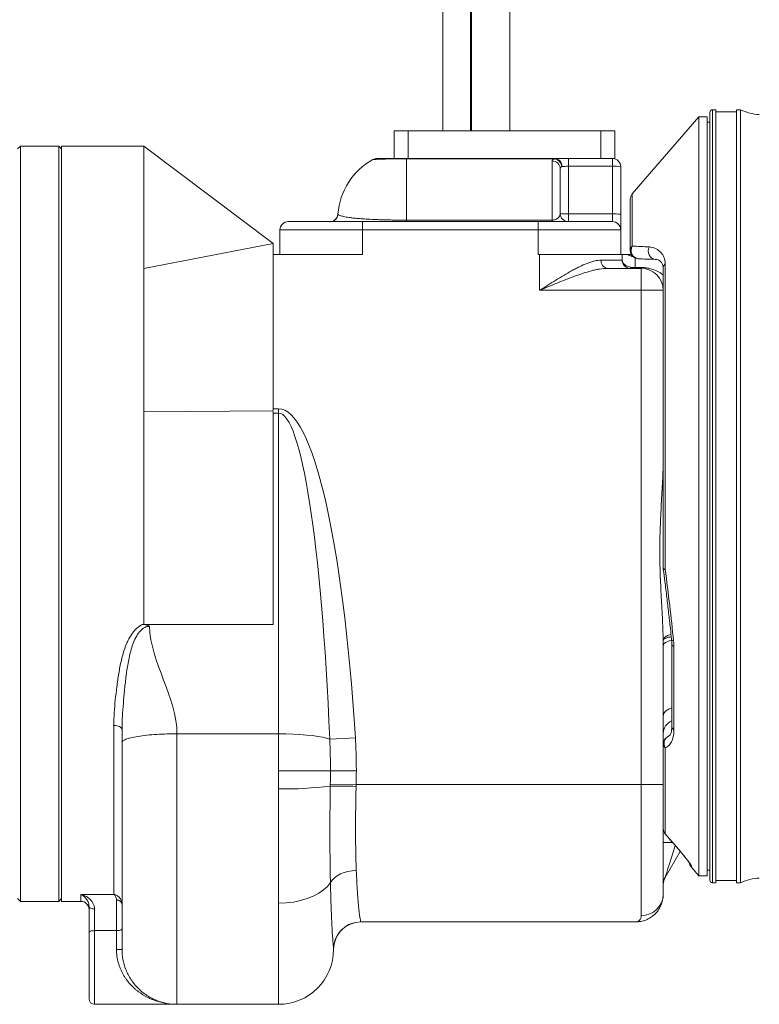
# Model space of a CAD drawing. Header units: millimetres. Extents: x 750 to 2241, y 770 to 3170.
# Tile 10 of 15: x 1723 to 1993, y 1899 to 2259. Entities that reach past the tile are written whole.
import ezdxf

# ---------------------------------------------------------------- set-up
doc = ezdxf.new("R2010")
doc.units = ezdxf.units.MM

msp = doc.modelspace()

# ---------------------------------------------------------------- linework, layer by layer
at = {"color": 7, "linetype": 'Continuous', "lineweight": 15}
for p, q in [((1887.7, 2589.73), (1887.7, 2218)), ((1901.78, 2218), (1901.78, 2589.73)), ((1877.25, 2524.88), (1877.25, 2218)), ((1887.31, 2524.88), (1887.31, 2218)), ((1970.78, 2223.19), (1946.43, 2195.03)), ((1973.79, 2223.19), (1970.78, 2223.19)), ((1970.78, 2223.19), (1970.78, 1945.96)), ((1973.79, 2223.19), (1973.79, 1945.96)), ((1974.74, 2224.74), (1974.74, 1944.41)), ((1976.95, 2225.75), (1975.74, 2225.75)), ((1975.74, 2225.75), (1975.74, 1943.4)), ((1976.95, 2225.75), (1976.95, 1943.4)), ((1984.47, 2224.95), (1976.95, 2224.95)), ((1985.97, 2225.75), (1984.47, 2225.75)), ((1984.47, 2225.75), (1984.47, 1943.4)), ((1985.97, 2225.75), (1985.97, 1943.4)), ((1974.74, 2221.18), (1973.79, 2221.18)), ((1859.53, 2207.94), (1859.53, 2218)), ((1859.53, 2218), (1864.56, 2218)), ((1864.56, 2218), (1864.56, 2207.94)), ((1934.98, 2218), (1864.56, 2218)), ((1934.98, 2207.94), (1934.98, 2218)), ((1934.98, 2218), (1940.01, 2218)), ((1940.01, 2218), (1940.01, 2207.94)), ((1723.04, 2212.46), (1722.03, 2211.45)), ((1737.08, 2212.46), (1723.04, 2212.46)), ((1723.04, 2212.46), (1723.04, 1936.63)), ((1738.08, 2211.45), (1737.08, 2212.46)), ((1737.08, 1936.63), (1737.08, 2212.46)), ((1768.17, 2212.46), (1738.08, 2212.46)), ((1738.08, 2212.46), (1738.08, 1936.63)), ((1815.31, 2176.85), (1768.17, 2212.46)), ((1863.96, 2207.94), (1863.96, 2207.88)), ((1863.96, 2207.94), (1918.22, 2207.94)), ((1863.96, 2207.88), (1863.96, 2185.44)), ((1918.22, 2207.88), (1863.96, 2207.88)), ((1917.12, 2185.44), (1917.12, 2207.07)), ((1918.22, 2207.94), (1918.22, 2207.88)), ((1918.22, 2207.94), (1920.92, 2207.94)), ((1934.98, 2207.94), (1920.92, 2207.94)), ((1923.13, 2207.94), (1923.13, 2205.09)), ((1923.13, 2205.09), (1923.13, 2187.73)), ((1939.18, 2205.09), (1923.13, 2205.09)), ((1935.4, 2207.94), (1934.98, 2207.94)), ((1935.4, 2207.94), (1939.18, 2207.94)), ((1939.18, 2207.94), (1939.18, 2205.09)), ((1940.01, 2207.94), (1939.18, 2207.94)), ((1939.18, 2187.73), (1939.18, 2205.09)), ((1942.19, 2204.94), (1942.19, 2187.57)), ((1920.13, 2204.14), (1920.13, 2187.88)), ((1946.43, 2195.03), (1946.43, 2175.95)), ((1945.7, 2174.32), (1945.7, 2193.06)), ((1923.13, 2187.73), (1923.13, 2184.88)), ((1923.13, 2187.73), (1939.18, 2187.73)), ((1939.18, 2187.73), (1939.18, 2184.88)), ((1942.19, 2181.87), (1942.19, 2187.57)), ((1820.83, 2184.88), (1847.91, 2184.88)), ((1847.91, 2181.87), (1847.91, 2184.88)), ((1847.91, 2184.88), (1912.1, 2184.88)), ((1863.96, 2185.44), (1863.96, 2184.88)), ((1863.96, 2185.44), (1917.12, 2185.44)), ((1912.1, 2181.87), (1912.1, 2184.88)), ((1912.1, 2184.88), (1939.18, 2184.88)), ((1917.12, 2184.88), (1917.12, 2185.44)), ((1817.82, 2172.84), (1817.82, 2181.87)), ((1847.91, 2181.87), (1817.82, 2181.87)), ((1847.91, 2181.87), (1847.91, 2172.84)), ((1912.1, 2181.87), (1847.91, 2181.87)), ((1912.1, 2172.84), (1912.1, 2181.87)), ((1942.19, 2181.87), (1912.1, 2181.87)), ((1942.19, 2181.87), (1942.19, 2172.84)), ((1768.17, 2167.82), (1815.31, 2176.85)), ((1815.31, 2172.84), (1815.31, 2176.85)), ((1815.31, 2172.84), (1815.31, 2116.53)), ((1815.31, 2172.84), (1847.91, 2172.84)), ((1912.1, 2172.84), (1912.6, 2172.84)), ((1912.6, 2159.8), (1912.6, 2172.84)), ((1912.6, 2172.84), (1942.69, 2172.84)), ((1942.69, 2170.83), (1942.69, 2172.84)), ((1935.03, 2170.83), (1942.69, 2170.83)), ((1947.53, 2171.55), (1947.53, 2168.15)), ((1958.47, 2169.43), (1958.47, 2057.85)), ((1937.27, 2167.82), (1949.71, 2167.82)), ((1949.71, 2159.8), (1949.71, 2167.82)), ((1957.74, 2159.8), (1957.74, 2168.09)), ((1949.71, 2159.8), (1912.6, 2159.8)), ((1949.71, 1979.26), (1949.71, 2159.8)), ((1957.74, 2159.8), (1949.71, 2159.8)), ((1957.74, 2159.8), (1957.74, 2133.21)), ((1957.74, 2058.27), (1957.74, 2133.21)), ((1768.17, 2115.4), (1815.18, 2115.73)), ((1815.31, 2116.53), (1817.32, 2116.53)), ((1815.31, 2037.74), (1815.31, 2114.94)), ((1817.32, 2114.94), (1815.31, 2114.94)), ((1817.32, 2116.53), (1817.32, 2114.94)), ((1817.32, 1997.82), (1817.32, 2114.94)), ((1767.54, 2037.74), (1768.17, 2037.74)), ((1768.17, 2037.74), (1770.18, 2037.74)), ((1815.31, 2037.74), (1770.18, 2037.74)), ((1957.74, 2029.92), (1957.74, 1979.26)), ((1960.86, 2030.54), (1960.86, 2000.49)), ((1961.6, 2029.69), (1961.6, 1999.17)), ((1757.14, 1939.18), (1757.14, 2000.91)), ((1780.21, 1997.82), (1817.32, 1997.82)), ((1817.32, 1984.28), (1817.32, 1997.82)), ((1845.33, 1996.38), (1835.99, 1995.8)), ((1958.47, 1992.7), (1958.47, 1961.27)), ((1836.23, 1984.28), (1817.32, 1984.28)), ((1845.69, 1984.28), (1836.23, 1984.28)), ((1845.63, 1979.26), (1836.19, 1979.48)), ((1845.63, 1979.26), (1949.71, 1979.26)), ((1949.71, 1979.26), (1949.71, 1931.5)), ((1949.71, 1979.26), (1957.74, 1979.26)), ((1957.74, 1979.26), (1957.74, 1939.14)), ((1958.46, 1961.26), (1958.47, 1961.27)), ((1958.47, 1961.27), (1964.11, 1954.68)), ((1961.13, 1958.13), (1957.74, 1958.13)), ((1963.93, 1954.89), (1958.41, 1945.32)), ((1964.11, 1954.68), (1964.11, 1954.69)), ((1967.91, 1949.28), (1970.78, 1945.96)), ((1970.78, 1945.96), (1973.79, 1945.96)), ((1973.79, 1947.97), (1974.74, 1947.97)), ((1975.74, 1943.4), (1976.95, 1943.4)), ((1976.95, 1944.21), (1984.47, 1944.21)), ((1984.47, 1943.4), (1985.97, 1943.4)), ((1745.1, 1939.18), (1757.14, 1939.18)), ((1745.1, 1936.63), (1745.1, 1939.18)), ((1722.03, 1937.64), (1723.04, 1936.63)), ((1723.04, 1936.63), (1737.08, 1936.63)), ((1737.08, 1936.63), (1738.08, 1937.64)), ((1738.08, 1936.63), (1745.1, 1936.63)), ((1758.14, 1925.92), (1758.14, 1937.1)), ((1817.32, 1899.02), (1817.32, 1935.96)), ((1748.11, 1925.23), (1748.11, 1934.72)), ((1750.12, 1933.82), (1750.12, 1925.92)), ((1847.36, 1929.11), (1947.71, 1929.11)), ((1748.11, 1901.03), (1748.11, 1925.23)), ((1750.12, 1925.92), (1758.14, 1925.92)), ((1750.12, 1925.92), (1750.12, 1899.02)), ((1758.14, 1919.08), (1758.14, 1925.92)), ((1760.15, 1919.08), (1758.14, 1919.08)), ((1750.12, 1899.02), (1780.21, 1899.02)), ((1780.21, 1899.02), (1817.32, 1899.02))]:
    msp.add_line(p, q, dxfattribs=at)
at = {"color": 7, "linetype": 'Continuous', "lineweight": 15, "flags": 128}
for points in [[(1949.54, 2168.15), (1949.56, 2168.07), (1949.58, 2168.01), (1949.6, 2167.95), (1949.62, 2167.91), (1949.65, 2167.87), (1949.67, 2167.84), (1949.69, 2167.83), (1949.71, 2167.82)], [(1957.74, 2058.27), (1957.75, 2058.21), (1957.79, 2058.15), (1957.84, 2058.1), (1957.93, 2058.04), (1958.03, 2057.99), (1958.16, 2057.94), (1958.3, 2057.89), (1958.47, 2057.85)], [(1957.74, 2029.92), (1957.83, 2030.34), (1958.1, 2030.75), (1958.55, 2031.12), (1959.15, 2031.45), (1959.88, 2031.72), (1960.71, 2031.93), (1960.78, 2031.94)], [(1960.77, 2032.32), (1960.8, 2032.2), (1961.04, 2031.98), (1961.49, 2031.81)], [(1957.74, 2004.27), (1957.83, 2004.89), (1958.1, 2005.48), (1958.55, 2006.03), (1959.15, 2006.51), (1959.88, 2006.91), (1960.71, 2007.22), (1960.86, 2007.26)], [(1757.14, 2000.91), (1757.72, 2000.88), (1758.29, 2000.79), (1758.81, 2000.64), (1759.27, 2000.44), (1759.64, 2000.2), (1759.92, 1999.92), (1760.09, 1999.62), (1760.15, 1999.31)], [(1835.99, 1995.8), (1834.85, 1996.18), (1833.41, 1996.54), (1831.68, 1996.86), (1829.69, 1997.14), (1827.49, 1997.38), (1825.11, 1997.57), (1822.59, 1997.71), (1819.98, 1997.79), (1817.32, 1997.82)], [(1968.06, 1949.48), (1967.79, 1949.85), (1967.6, 1950.2)], [(1845.68, 1947.9), (1844.14, 1947.79), (1842.64, 1947.54), (1841.21, 1947.15), (1839.89, 1946.63), (1838.7, 1945.99), (1837.68, 1945.25), (1836.85, 1944.42), (1836.22, 1943.53)], [(1836.22, 1943.53), (1835.13, 1942.1), (1833.71, 1940.78), (1831.98, 1939.57), (1829.98, 1938.51), (1827.74, 1937.62), (1825.31, 1936.9), (1822.73, 1936.38), (1820.05, 1936.07), (1817.32, 1935.96)], [(1750.12, 1933.82), (1749.73, 1933.84), (1749.35, 1933.89), (1749, 1933.97), (1748.7, 1934.08), (1748.45, 1934.22), (1748.26, 1934.37), (1748.15, 1934.54), (1748.11, 1934.72)], [(1847.36, 1929.11), (1845.47, 1928.93), (1844.45, 1928.68)], [(1750.12, 1925.92), (1749.73, 1925.9), (1749.35, 1925.86), (1749, 1925.8), (1748.7, 1925.72), (1748.45, 1925.61), (1748.26, 1925.49), (1748.15, 1925.37), (1748.11, 1925.23)], [(1760.15, 1926.6), (1760.11, 1926.47), (1759.99, 1926.34), (1759.81, 1926.22), (1759.56, 1926.12), (1759.26, 1926.03), (1758.91, 1925.97), (1758.53, 1925.93), (1758.14, 1925.92)]]:
    msp.add_lwpolyline(points, dxfattribs=at)
at = {"color": 7, "linetype": 'Continuous', "lineweight": 15}
for centre, radius, start, end in [((1975.74, 2224.74), 1, 90, 180), ((1993.8, 2242.02), 18.05, 244.3207, 266.8152), ((1863.96, 2185.71), 25.08, 119.3049, 175.5586), ((1853.13, 2204.94), 3.01, 90, 118.6821), ((1917.16, 2204.1), 2.97, 0.8077, 90.7855), ((1917.93, 2205.2), 2.76, 356.304, 83.8633), ((1917.51, 2204.79), 3.17, 4.332, 77.1), ((1939.18, 2204.94), 3.01, 0, 90), ((1939.93, 2190.6), 14.51, 81.0448, 92.9634), ((1948.71, 2193.06), 3.01, 139.1583, 180), ((1835.96, 2187.88), 3.01, 270.0004, 355.568), ((1836.03, 2187.88), 3.01, 270.002, 353.9412), ((1923.13, 2187.88), 3.01, 180, 270), ((1922.38, 2202.22), 14.51, 261.0448, 272.9634), ((1939.93, 2173.24), 14.51, 81.0448, 92.9634), ((1820.83, 2181.87), 3.01, 90, 180), ((1939.18, 2181.87), 3.01, 0, 90), ((1947.96, 2174.28), 2.26, 132.4972, 179.0417), ((1948.97, 2174.31), 3.02, 147.06, 263.143), ((1947.7, 2177.02), 5.07, 235.5308, 259.2917), ((1948.71, 2174.32), 3.01, 180, 268), ((1955.25, 2174.08), 3.01, 149.123, 262.0968), ((1937.72, 2170.5), 2.71, 172.9187, 260.4798), ((1945.7, 2170.83), 3.01, 180, 270), ((1959.48, 2168.01), 1.74, 125.3113, 177.445), ((1946.95, 2169.73), 1.91, 230.8581, 269.2639), ((1949.71, 2159.8), 8.02, 0, 90), ((1960.75, 2058.27), 3.01, 180, 187.4281), ((1958.17, 2058.98), 1.17, 249.5128, 284.7377), ((1961.88, 2030.68), 1.03, 187.366, 253.7951), ((1962.74, 1997.87), 5, 111.9841, 179.9183), ((1962.52, 2000.55), 1.66, 182.249, 236.0737), ((1960.75, 1994.16), 3.01, 110.9042, 180), ((1960.94, 1994.31), 2.94, 115.937, 213.0922), ((1959.67, 1994.22), 1.93, 181.8085, 231.6912), ((1819.92, 2103.15), 125.46, 268.8131, 277.4477), ((1835.89, 1609.3), 369.45, 88.4917, 89.9544), ((1960.75, 1963.22), 3.01, 180, 220.5961), ((1960.71, 1963.22), 2.97, 180.0331, 221.1344), ((1970.21, 1951.22), 3.01, 189.5459, 220.3114), ((1962.75, 1942.81), 5.01, 150, 180), ((1975.74, 1944.41), 1, 180, 270), ((1993.8, 1927.13), 18.05, 93.1848, 115.6793), ((1949.9, 1939.34), 7.84, 268.6369, 358.5687), ((1745.1, 1933.62), 3.01, 0, 90), ((1758.34, 1935.29), 1.82, 8.1561, 96.3104), ((1847.36, 1919.08), 10.03, 106.8907, 176.8208), ((1847.41, 1919.08), 10.03, 90, 180), ((1817.32, 1919.08), 20.06, 270, 0), ((1750.12, 1901.03), 2.01, 180, 270)]:
    msp.add_arc(centre, radius, start, end, dxfattribs=at)
for centre, major_axis, ratio, start_param, end_param in [((1923.13, 2204.94), (3.01, 0), 0.052336, 1.570796, 2.525495), ((1817.32, 1927.17), (0, 189.36), 0.158902, 5.086566, 6.283185), ((1817.32, 1927.17), (0, 187.77), 0.106834, 5.086566, 6.283185), ((1962.75, 1958.86), (4.34, 13.54), 0.001955, 1.711407, 3.150621)]:
    msp.add_ellipse(centre, major_axis=major_axis, ratio=ratio, start_param=start_param, end_param=end_param, dxfattribs=at)
for points in [[(1768.17, 2212.46), (1768.17, 2212.46), (1768.17, 2210.48), (1768.17, 2201.71), (1768.17, 2187.51), (1768.17, 2174.83), (1768.17, 2167.82)], [(1838.96, 2187.65), (1838.96, 2187.65), (1838.97, 2187.62), (1839.02, 2187.57)], [(1836.03, 2184.88), (1835.97, 2184.88), (1835.96, 2184.88), (1835.96, 2184.88)], [(1946.43, 2175.95), (1948.4, 2175.85), (1950.49, 2175.74), (1952.66, 2175.63)], [(1954.83, 2171.1), (1952.66, 2171.17), (1950.58, 2171.25), (1948.61, 2171.31)], [(1768.17, 2167.82), (1768.17, 2164.08), (1768.17, 2156.22), (1768.17, 2143.42), (1768.17, 2129.79), (1768.17, 2120.25), (1768.17, 2115.4)], [(1947.53, 2168.15), (1948.2, 2168.15), (1948.87, 2168.15), (1949.54, 2168.15)], [(1815.18, 2115.73), (1815.26, 2115.99), (1815.31, 2116.26), (1815.31, 2116.53)], [(1815.31, 2114.94), (1815.31, 2115.21), (1815.27, 2115.47), (1815.18, 2115.73)], [(1780.21, 1997.82), (1780.21, 2010.91), (1770.5, 2024.01), (1770.18, 2037.1)], [(1957.74, 2029.92), (1957.74, 2030.61), (1957.73, 2031.3), (1957.71, 2031.98)], [(1961.49, 2031.81), (1961.56, 2031.09), (1961.6, 2030.38), (1961.6, 2029.69)], [(1760.15, 1994.63), (1760.15, 1996.17), (1760.15, 1997.73), (1760.15, 1999.31)], [(1845.33, 1996.38), (1845.45, 1994.37), (1845.63, 1990.33), (1845.69, 1986.29), (1845.69, 1984.28)], [(1836.23, 1984.28), (1836.23, 1988.12), (1836.16, 1991.96), (1835.99, 1995.8)], [(1817.32, 1977.72), (1817.32, 1979.9), (1817.32, 1982.09), (1817.32, 1984.28)], [(1836.19, 1979.48), (1836.22, 1981.08), (1836.23, 1982.68), (1836.23, 1984.28)], [(1845.69, 1984.28), (1845.69, 1982.6), (1845.67, 1980.93), (1845.63, 1979.26)], [(1836.18, 1978.75), (1836.18, 1978.99), (1836.19, 1979.24), (1836.19, 1979.48)], [(1845.63, 1979.26), (1845.62, 1979.05), (1845.62, 1978.83), (1845.61, 1978.62)]]:
    msp.add_open_spline(points, degree=3, dxfattribs=at)
for points, knots in [([(1863.96, 2207.88), (1863.82, 2207.88), (1862.92, 2207.88), (1861.32, 2207.87), (1859.28, 2207.84), (1857.46, 2207.8), (1856.38, 2207.76), (1855.17, 2207.72), (1853.99, 2207.68), (1852.81, 2207.62), (1852.06, 2207.58), (1851.68, 2207.56), (1851.69, 2207.56), (1851.69, 2207.56)], [0, 0, 0, 0, 0.012817, 0.081609, 0.14806, 0.236108, 0.327979, 0.337194, 0.476313, 0.617832, 0.760814, 0.907189, 1, 1, 1, 1]), ([(1853.18, 2207.94), (1853.18, 2207.94), (1853.18, 2207.94), (1853.81, 2207.94), (1855, 2207.94), (1856.52, 2207.94), (1858.12, 2207.94), (1859.76, 2207.94), (1861.62, 2207.94), (1863.04, 2207.94), (1863.83, 2207.94), (1863.96, 2207.94)], [0, 0, 0, 0, 0.141222, 0.338478, 0.534904, 0.675051, 0.768452, 0.861279, 0.924424, 0.988203, 1, 1, 1, 1]), ([(1917.12, 2207.07), (1917.12, 2207.22), (1917.21, 2207.37), (1917.49, 2207.57), (1917.6, 2207.64), (1917.88, 2207.76), (1918.04, 2207.82), (1918.22, 2207.88)], [0, 0, 0, 0, 0.5, 0.5, 0.75, 0.75, 1, 1, 1, 1]), ([(1920.68, 2205.03), (1920.59, 2204.96), (1920.5, 2204.9), (1920.37, 2204.76), (1920.31, 2204.69), (1920.17, 2204.46), (1920.13, 2204.31), (1920.13, 2204.14)], [0, 0, 0, 0, 0.25, 0.25, 0.5, 0.5, 1, 1, 1, 1]), ([(1839.02, 2187.57), (1839.06, 2187.53), (1839.12, 2187.47), (1839.3, 2187.35), (1839.43, 2187.27), (1839.83, 2187.1), (1840.09, 2187), (1840.84, 2186.8), (1841.32, 2186.69), (1842.3, 2186.51), (1842.67, 2186.45), (1843.51, 2186.33), (1843.99, 2186.27), (1845.06, 2186.15), (1845.65, 2186.1), (1846.67, 2186.01), (1847.03, 2185.98), (1847.8, 2185.92), (1848.21, 2185.89), (1849.49, 2185.81), (1850.43, 2185.75), (1852.02, 2185.68), (1852.58, 2185.65), (1853.77, 2185.61), (1854.39, 2185.59), (1855.68, 2185.55), (1856.36, 2185.53), (1857.76, 2185.5), (1858.5, 2185.48), (1860.01, 2185.46), (1860.78, 2185.45), (1861.95, 2185.44), (1862.35, 2185.44), (1863.15, 2185.44), (1863.55, 2185.44), (1863.96, 2185.44)], [0, 0, 0, 0, 0.125, 0.125, 0.25, 0.25, 0.375, 0.375, 0.5, 0.5, 0.5625, 0.5625, 0.625, 0.625, 0.6875, 0.6875, 0.71875, 0.71875, 0.75, 0.75, 0.8125, 0.8125, 0.84375, 0.84375, 0.875, 0.875, 0.90625, 0.90625, 0.9375, 0.9375, 0.96875, 0.96875, 0.984375, 0.984375, 1, 1, 1, 1]), ([(1920.13, 2187.88), (1920.13, 2187.67), (1920.09, 2187.44), (1919.95, 2187), (1919.84, 2186.78), (1919.58, 2186.44), (1919.48, 2186.33), (1919.23, 2186.11), (1919.08, 2186.01), (1918.81, 2185.85), (1918.72, 2185.8), (1918.5, 2185.7), (1918.37, 2185.65), (1918.09, 2185.56), (1917.93, 2185.52), (1917.65, 2185.47), (1917.55, 2185.46), (1917.34, 2185.44), (1917.23, 2185.44), (1917.12, 2185.44)], [0, 0, 0, 0, 0.25, 0.25, 0.5, 0.5, 0.625, 0.625, 0.75, 0.75, 0.8125, 0.8125, 0.875, 0.875, 0.9375, 0.9375, 0.96875, 0.96875, 1, 1, 1, 1]), ([(1942.69, 2172.84), (1942.69, 2172.84), (1942.75, 2172.84), (1942.94, 2172.84), (1943.09, 2172.84), (1943.45, 2172.84), (1943.67, 2172.84), (1944.18, 2172.84), (1944.47, 2172.84), (1944.82, 2172.84)], [0, 0, 0, 0, 0.25, 0.25, 0.5, 0.5, 0.75, 0.75, 1, 1, 1, 1]), ([(1944.82, 2172.84), (1945.04, 2172.84), (1945.39, 2172.84), (1945.81, 2172.84), (1946.1, 2172.84), (1946.16, 2172.84)], [0, 0, 0, 0, 0.5509, 0.911897, 1, 1, 1, 1]), ([(1952.66, 2175.63), (1953.03, 2175.61), (1953.39, 2175.56), (1954.07, 2175.39), (1954.4, 2175.29), (1955.34, 2174.89), (1955.92, 2174.52), (1956.71, 2173.79), (1956.96, 2173.52), (1957.42, 2172.92), (1957.63, 2172.59), (1958, 2171.85), (1958.16, 2171.44), (1958.33, 2170.75), (1958.38, 2170.51), (1958.45, 2170), (1958.47, 2169.73), (1958.47, 2169.43)], [0, 0, 0, 0, 0.125, 0.125, 0.25, 0.25, 0.5, 0.5, 0.625, 0.625, 0.75, 0.75, 0.875, 0.875, 0.9375, 0.9375, 1, 1, 1, 1]), ([(1935.03, 2170.83), (1934.24, 2170.83), (1933.42, 2170.71), (1932.13, 2170.39), (1931.69, 2170.26), (1930.8, 2169.97), (1930.35, 2169.8), (1928.99, 2169.27), (1928.07, 2168.85), (1926.66, 2168.17), (1926.19, 2167.93), (1925.24, 2167.43), (1924.76, 2167.17), (1923.32, 2166.38), (1922.36, 2165.83), (1920.43, 2164.69), (1919.46, 2164.1), (1917.52, 2162.9), (1916.54, 2162.29), (1915.07, 2161.37), (1914.58, 2161.05), (1913.59, 2160.43), (1913.09, 2160.11), (1912.6, 2159.8)], [0, 0, 0, 0, 0.125, 0.125, 0.1875, 0.1875, 0.25, 0.25, 0.375, 0.375, 0.4375, 0.4375, 0.5, 0.5, 0.625, 0.625, 0.75, 0.75, 0.875, 0.875, 0.9375, 0.9375, 1, 1, 1, 1]), ([(1942.69, 2170.83), (1942.69, 2170.71), (1942.71, 2170.58), (1942.77, 2170.33), (1942.82, 2170.21), (1943, 2169.84), (1943.18, 2169.61), (1943.67, 2169.16), (1943.99, 2168.94), (1944.56, 2168.65), (1944.77, 2168.56), (1945.23, 2168.39), (1945.48, 2168.32), (1945.74, 2168.25)], [0, 0, 0, 0, 0.125, 0.125, 0.25, 0.25, 0.5, 0.5, 0.75, 0.75, 0.875, 0.875, 1, 1, 1, 1]), ([(1957.74, 2168.09), (1957.74, 2168.26), (1957.72, 2168.4), (1957.68, 2168.68), (1957.66, 2168.8), (1957.56, 2169.15), (1957.47, 2169.34), (1957.28, 2169.7), (1957.17, 2169.86), (1956.94, 2170.14), (1956.82, 2170.26), (1956.43, 2170.6), (1956.14, 2170.77), (1955.53, 2171.01), (1955.2, 2171.08), (1954.83, 2171.1)], [0, 0, 0, 0, 0.0625, 0.0625, 0.125, 0.125, 0.25, 0.25, 0.375, 0.375, 0.5, 0.5, 0.75, 0.75, 1, 1, 1, 1]), ([(1937.27, 2167.82), (1936.37, 2167.82), (1935.43, 2167.73), (1933.98, 2167.48), (1933.48, 2167.39), (1932.49, 2167.16), (1931.99, 2167.04), (1930.48, 2166.64), (1929.47, 2166.34), (1927.92, 2165.84), (1927.41, 2165.66), (1926.36, 2165.3), (1925.84, 2165.11), (1923.22, 2164.16), (1921.12, 2163.32), (1917.94, 2162.03), (1916.88, 2161.59), (1914.74, 2160.7), (1913.67, 2160.25), (1912.6, 2159.8)], [0, 0, 0, 0, 0.125, 0.125, 0.1875, 0.1875, 0.25, 0.25, 0.375, 0.375, 0.4375, 0.4375, 0.5, 0.5, 0.75, 0.75, 0.875, 0.875, 1, 1, 1, 1]), ([(1945.74, 2168.25), (1946.03, 2168.18), (1946.32, 2168.14), (1946.92, 2168.11), (1947.23, 2168.12), (1947.53, 2168.15)], [0, 0, 0, 0, 0.5, 0.5, 1, 1, 1, 1]), ([(1946.92, 2167.82), (1947.02, 2167.82), (1947.12, 2167.85), (1947.32, 2167.96), (1947.43, 2168.04), (1947.53, 2168.15)], [0, 0, 0, 0, 0.5, 0.5, 1, 1, 1, 1]), ([(1949.54, 2168.15), (1950.09, 2168.13), (1951.24, 2168.08), (1953.28, 2167.68), (1955.27, 2166.94), (1956.84, 2166.1), (1957.53, 2165.5), (1957.74, 2165.32)], [0, 0, 0, 0, 0.148562, 0.307387, 0.59374, 0.874853, 1, 1, 1, 1]), ([(1768.17, 2115.4), (1768.17, 2113.69), (1768.17, 2110.25), (1768.17, 2105.03), (1768.17, 2099.77), (1768.17, 2096.24), (1768.17, 2089.75), (1768.17, 2080.51), (1768.17, 2069.07), (1768.17, 2059.79), (1768.17, 2052.7), (1768.17, 2045.41), (1768.17, 2040.35), (1768.17, 2037.74)], [0.1034949, 0.1034949, 0.1034949, 0.1034949, 0.1126112, 0.1217275, 0.1308437, 0.13996, 0.13996, 0.1642679, 0.1885758, 0.2007298, 0.2128838, 0.2250377, 0.2371917, 0.2371917, 0.2371917, 0.2371917]), ([(1957.71, 2031.98), (1957.67, 2034.76), (1957.54, 2037.54), (1957.33, 2041.75), (1957.25, 2043.15), (1957.1, 2045.96), (1957.02, 2047.38), (1956.8, 2051.62), (1956.67, 2054.44), (1956.49, 2060.11), (1956.45, 2062.94), (1956.49, 2068.61), (1956.56, 2071.46), (1956.78, 2077.14), (1956.93, 2079.96), (1957.24, 2085.59), (1957.4, 2088.39), (1957.65, 2093.97), (1957.74, 2096.74), (1957.74, 2099.51)], [0, 0, 0, 0, 0.125, 0.125, 0.1875, 0.1875, 0.25, 0.25, 0.375, 0.375, 0.5, 0.5, 0.625, 0.625, 0.75, 0.75, 0.875, 0.875, 1, 1, 1, 1]), ([(1957.76, 2057.88), (1957.95, 2056.38), (1958.4, 2052.97), (1959.05, 2047.67), (1959.71, 2042), (1960.29, 2036.87), (1960.62, 2033.68), (1960.77, 2032.32)], [0, 0, 0, 0, 0.172769, 0.393994, 0.615192, 0.836343, 1, 1, 1, 1]), ([(1958.47, 2057.85), (1959.04, 2053.41), (1959.57, 2049.03), (1960.58, 2040.35), (1961.05, 2036.05), (1961.49, 2031.81)], [0, 0, 0, 0, 0.5, 0.5, 1, 1, 1, 1]), ([(1757.14, 2000.91), (1757.14, 2002.43), (1757.2, 2003.97), (1757.4, 2007.06), (1757.54, 2008.63), (1757.86, 2011.79), (1758.04, 2013.38), (1758.46, 2016.6), (1758.69, 2018.21), (1759.23, 2021.46), (1759.54, 2023.1), (1760.11, 2025.55), (1760.33, 2026.37), (1760.8, 2027.99), (1761.06, 2028.8), (1761.51, 2030), (1761.67, 2030.4), (1762, 2031.19), (1762.18, 2031.58), (1762.76, 2032.74), (1763.18, 2033.49), (1763.92, 2034.56), (1764.18, 2034.91), (1764.75, 2035.58), (1765.05, 2035.91), (1765.69, 2036.52), (1766.03, 2036.8), (1766.76, 2037.32), (1767.14, 2037.55), (1767.54, 2037.74)], [0, 0, 0, 0, 0.125, 0.125, 0.25, 0.25, 0.375, 0.375, 0.5, 0.5, 0.625, 0.625, 0.6875, 0.6875, 0.75, 0.75, 0.78125, 0.78125, 0.8125, 0.8125, 0.875, 0.875, 0.90625, 0.90625, 0.9375, 0.9375, 0.96875, 0.96875, 1, 1, 1, 1]), ([(1770.18, 2037.1), (1770.07, 2037.1), (1769.95, 2037.09), (1769.73, 2037.07), (1769.61, 2037.06), (1769.28, 2036.99), (1769.06, 2036.92), (1768.42, 2036.67), (1768.03, 2036.44), (1767.49, 2036.02), (1767.32, 2035.87), (1766.99, 2035.56), (1766.83, 2035.4), (1766.38, 2034.9), (1766.11, 2034.54), (1765.36, 2033.41), (1764.95, 2032.62), (1764.25, 2031), (1763.95, 2030.16), (1763.42, 2028.47), (1763.2, 2027.63), (1762.79, 2025.92), (1762.62, 2025.07), (1762.14, 2022.5), (1761.89, 2020.79), (1761.45, 2017.4), (1761.26, 2015.72), (1760.92, 2012.37), (1760.77, 2010.7), (1760.5, 2007.4), (1760.38, 2005.76), (1760.25, 2003.33), (1760.21, 2002.52), (1760.16, 2000.91), (1760.15, 2000.11), (1760.15, 1999.31)], [0, 0, 0, 0, 0.007812, 0.007812, 0.015625, 0.015625, 0.03125, 0.03125, 0.0625, 0.0625, 0.078125, 0.078125, 0.09375, 0.09375, 0.125, 0.125, 0.1875, 0.1875, 0.25, 0.25, 0.3125, 0.3125, 0.375, 0.375, 0.5, 0.5, 0.625, 0.625, 0.75, 0.75, 0.875, 0.875, 0.9375, 0.9375, 1, 1, 1, 1]), ([(1767.54, 2037.74), (1767.77, 2037.74), (1768, 2037.73), (1768.46, 2037.68), (1768.68, 2037.64), (1769.13, 2037.53), (1769.34, 2037.47), (1769.66, 2037.35), (1769.77, 2037.3), (1769.98, 2037.2), (1770.08, 2037.15), (1770.18, 2037.1)], [0, 0, 0, 0, 0.25, 0.25, 0.5, 0.5, 0.75, 0.75, 0.875, 0.875, 1, 1, 1, 1]), ([(1957.71, 2031.98), (1957.72, 2031.99), (1957.73, 2032.13), (1957.86, 2032.54), (1958.42, 2033.19), (1959.4, 2033.81), (1960.24, 2034.02), (1960.58, 2034.11)], [0, 0, 0, 0, 0.006491, 0.158321, 0.476952, 0.790588, 1, 1, 1, 1]), ([(1960.67, 2033.26), (1960.31, 2033.2), (1959.44, 2033.05), (1958.43, 2032.69), (1957.88, 2032.32), (1957.74, 2032.08), (1957.72, 2032), (1957.71, 2031.98)], [0, 0, 0, 0, 0.220349, 0.529427, 0.843183, 0.978419, 1, 1, 1, 1]), ([(1960.75, 2032.32), (1960.77, 2032.14), (1960.86, 2031.52), (1960.85, 2030.96), (1960.85, 2030.55)], [0, 0, 0, 0, 0.28325, 1, 1, 1, 1]), ([(1960.83, 2000.53), (1960.84, 2000.3), (1960.84, 1999.63), (1960.71, 1998.75), (1960.48, 1997.92), (1960.22, 1997.4), (1960.01, 1997.17), (1959.87, 1997.04), (1959.7, 1996.99), (1959.65, 1996.97)], [0, 0, 0, 0, 0.081572, 0.244339, 0.406294, 0.567452, 0.730669, 0.92161, 1, 1, 1, 1]), ([(1780.21, 1997.82), (1779.02, 1997.82), (1777.8, 1997.81), (1775.31, 1997.73), (1774.06, 1997.68), (1771.59, 1997.52), (1770.38, 1997.42), (1768.08, 1997.18), (1767, 1997.04), (1765.04, 1996.73), (1764.17, 1996.56), (1762.67, 1996.2), (1762.04, 1996), (1761.07, 1995.61), (1760.71, 1995.41), (1760.25, 1995.02), (1760.15, 1994.82), (1760.15, 1994.63)], [0, 0, 0, 0, 0.125, 0.125, 0.25, 0.25, 0.375, 0.375, 0.5, 0.5, 0.625, 0.625, 0.75, 0.75, 0.875, 0.875, 1, 1, 1, 1]), ([(1780.21, 1997.82), (1780.21, 1991.75), (1780.21, 1985.58), (1780.21, 1973.31), (1780.21, 1967.21), (1780.21, 1955.37), (1780.21, 1949.63), (1780.21, 1938.78), (1780.21, 1933.67), (1780.21, 1924.31), (1780.21, 1920.06), (1780.21, 1912.63), (1780.21, 1909.45), (1780.21, 1904.3), (1780.21, 1902.33), (1780.21, 1899.69), (1780.21, 1899.02), (1780.21, 1899.02)], [0, 0, 0, 0, 0.125, 0.125, 0.25, 0.25, 0.375, 0.375, 0.5, 0.5, 0.625, 0.625, 0.75, 0.75, 0.875, 0.875, 1, 1, 1, 1]), ([(1961.6, 1999.17), (1961.6, 1998.74), (1961.58, 1998.32), (1961.51, 1997.52), (1961.45, 1997.15), (1961.24, 1996.08), (1961.04, 1995.45), (1960.63, 1994.63), (1960.48, 1994.38), (1960.14, 1993.93), (1959.96, 1993.72), (1959.39, 1993.17), (1958.95, 1992.9), (1958.47, 1992.7)], [0, 0, 0, 0, 0.125, 0.125, 0.25, 0.25, 0.5, 0.5, 0.625, 0.625, 0.75, 0.75, 1, 1, 1, 1]), ([(1760.15, 1919.08), (1760.15, 1919.08), (1760.15, 1919.08), (1760.15, 1919.1), (1760.15, 1919.13), (1760.15, 1919.16), (1760.15, 1919.21), (1760.15, 1919.27), (1760.15, 1919.34), (1760.15, 1919.42), (1760.15, 1919.51), (1760.15, 1919.61), (1760.15, 1919.72), (1760.15, 1919.84), (1760.15, 1919.97), (1760.15, 1920.11), (1760.15, 1920.27), (1760.15, 1920.43), (1760.15, 1920.79), (1760.15, 1921.42), (1760.15, 1922.46), (1760.15, 1923.67), (1760.15, 1925.52), (1760.15, 1928.27), (1760.15, 1932.24), (1760.15, 1936.8), (1760.15, 1941.91), (1760.15, 1947.53), (1760.15, 1953.58), (1760.15, 1959.98), (1760.15, 1965.55), (1760.15, 1970.1), (1760.15, 1973.56), (1760.15, 1977.05), (1760.15, 1979.92), (1760.15, 1982.15), (1760.15, 1983.72), (1760.15, 1985.29), (1760.15, 1986.86), (1760.15, 1988.42), (1760.15, 1989.98), (1760.15, 1991.53), (1760.15, 1993.09), (1760.15, 1994.12), (1760.15, 1994.63)], [0, 0, 0, 0, 0.0073538, 0.0147019, 0.0220453, 0.0293854, 0.0367233, 0.0440601, 0.0513972, 0.0587357, 0.0660767, 0.0734216, 0.0807715, 0.0881275, 0.0954909, 0.1028629, 0.1102447, 0.1176373, 0.1250421, 0.1564258, 0.1876613, 0.2188399, 0.2500536, 0.312415, 0.3750273, 0.4376318, 0.5000011, 0.5623624, 0.6249748, 0.6875792, 0.7499485, 0.7811563, 0.812333, 0.8435704, 0.87496, 0.8889348, 0.9028706, 0.9167752, 0.9306567, 0.9445232, 0.9583827, 0.9722433, 0.986113, 1, 1, 1, 1]), ([(1836.22, 1943.53), (1836.17, 1946.06), (1836.12, 1948.72), (1836.07, 1954.25), (1836.05, 1957.13), (1836.05, 1960.87), (1836.05, 1961.63), (1836.05, 1963.15), (1836.05, 1963.91), (1836.06, 1966.21), (1836.06, 1967.75), (1836.1, 1972.41), (1836.13, 1975.56), (1836.18, 1978.75)], [0, 0, 0, 0, 0.25, 0.25, 0.5, 0.5, 0.5625, 0.5625, 0.625, 0.625, 0.75, 0.75, 1, 1, 1, 1]), ([(1845.61, 1978.62), (1845.53, 1975.83), (1845.48, 1973.07), (1845.43, 1969), (1845.42, 1967.65), (1845.4, 1964.98), (1845.4, 1963.65), (1845.41, 1959.7), (1845.43, 1957.19), (1845.52, 1952.38), (1845.59, 1950.08), (1845.68, 1947.9)], [0, 0, 0, 0, 0.25, 0.25, 0.375, 0.375, 0.5, 0.5, 0.75, 0.75, 1, 1, 1, 1]), ([(1817.32, 1935.96), (1817.32, 1939.06), (1817.32, 1942.26), (1817.33, 1948.87), (1817.33, 1952.28), (1817.33, 1957.54), (1817.33, 1959.31), (1817.33, 1962.02), (1817.33, 1962.93), (1817.33, 1964.75), (1817.33, 1965.67), (1817.33, 1970.26), (1817.32, 1973.97), (1817.32, 1977.72)], [0, 0, 0, 0, 0.25, 0.25, 0.5, 0.5, 0.625, 0.625, 0.6875, 0.6875, 0.75, 0.75, 1, 1, 1, 1]), ([(1958.47, 1961.27), (1959.78, 1959.75), (1961.08, 1958.22), (1962.39, 1956.7), (1962.96, 1956.03), (1963.54, 1955.36), (1964.11, 1954.69)], [0, 0, 0, 0, 0.006018, 0.006018, 0.006018, 0.008672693, 0.008672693, 0.008672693, 0.008672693]), ([(1964.1, 1954.68), (1964.34, 1954.4), (1964.88, 1953.77), (1965.67, 1952.8), (1966.44, 1951.83), (1967.03, 1951.05), (1967.42, 1950.51), (1967.61, 1950.22), (1967.63, 1950.19), (1967.64, 1950.18)], [0, 0, 0, 0, 0.135737, 0.312787, 0.4906, 0.666022, 0.810712, 0.931477, 1, 1, 1, 1]), ([(1968.06, 1949.48), (1968.07, 1949.49), (1968.07, 1949.51), (1968.05, 1949.56), (1968.03, 1949.6), (1967.97, 1949.73), (1967.9, 1949.84), (1967.7, 1950.14), (1967.58, 1950.31), (1967.3, 1950.71), (1967.13, 1950.93), (1966.86, 1951.3), (1966.76, 1951.43), (1966.56, 1951.69), (1966.46, 1951.82), (1966.13, 1952.24), (1965.9, 1952.53), (1965.54, 1952.98), (1965.42, 1953.13), (1965.16, 1953.44), (1965.04, 1953.59), (1964.65, 1954.06), (1964.39, 1954.37), (1964.11, 1954.69)], [0, 0, 0, 0, 0.0625, 0.0625, 0.125, 0.125, 0.25, 0.25, 0.375, 0.375, 0.5, 0.5, 0.5625, 0.5625, 0.625, 0.625, 0.75, 0.75, 0.8125, 0.8125, 0.875, 0.875, 1, 1, 1, 1]), ([(1968.06, 1949.48), (1968.01, 1949.39), (1967.93, 1949.24), (1967.97, 1949.31), (1967.99, 1949.34)], [0, 0, 0, 0, 0.591176, 1, 1, 1, 1]), ([(1845.68, 1947.9), (1845.73, 1946.43), (1845.8, 1945.04), (1845.94, 1942.41), (1846.02, 1941.17), (1846.18, 1938.85), (1846.26, 1937.77), (1846.43, 1935.77), (1846.52, 1934.87), (1846.68, 1933.25), (1846.76, 1932.54), (1846.92, 1931.31), (1846.99, 1930.79), (1847.13, 1929.95), (1847.19, 1929.64), (1847.29, 1929.22), (1847.33, 1929.11), (1847.36, 1929.11)], [0, 0, 0, 0, 0.125, 0.125, 0.25, 0.25, 0.375, 0.375, 0.5, 0.5, 0.625, 0.625, 0.75, 0.75, 0.875, 0.875, 1, 1, 1, 1]), ([(1837.35, 1919.64), (1837.33, 1919.8), (1837.3, 1920.07), (1837.23, 1920.83), (1837.19, 1921.33), (1837.06, 1923.16), (1836.95, 1924.79), (1836.79, 1927.85), (1836.73, 1928.97), (1836.62, 1931.42), (1836.56, 1932.74), (1836.45, 1935.53), (1836.4, 1937.01), (1836.33, 1939.36), (1836.31, 1940.17), (1836.26, 1941.82), (1836.24, 1942.66), (1836.22, 1943.53)], [0, 0, 0, 0, 0.125, 0.125, 0.25, 0.25, 0.5, 0.5, 0.625, 0.625, 0.75, 0.75, 0.875, 0.875, 0.9375, 0.9375, 1, 1, 1, 1]), ([(1750.12, 1933.82), (1750.12, 1934.22), (1750.06, 1934.6), (1749.86, 1935.31), (1749.72, 1935.65), (1749.38, 1936.27), (1749.19, 1936.55), (1748.77, 1937.07), (1748.54, 1937.31), (1747.81, 1937.96), (1747.3, 1938.3), (1746.49, 1938.71), (1746.22, 1938.82), (1745.8, 1938.98), (1745.66, 1939.02), (1745.38, 1939.11), (1745.24, 1939.14), (1745.1, 1939.18)], [0, 0, 0, 0, 0.125, 0.125, 0.25, 0.25, 0.375, 0.375, 0.5, 0.5, 0.75, 0.75, 0.875, 0.875, 0.9375, 0.9375, 1, 1, 1, 1]), ([(1748.11, 1934.72), (1748.11, 1935.05), (1748.07, 1935.36), (1747.94, 1935.93), (1747.85, 1936.19), (1747.64, 1936.68), (1747.52, 1936.9), (1747.26, 1937.31), (1747.12, 1937.5), (1746.69, 1938.03), (1746.39, 1938.33), (1745.91, 1938.7), (1745.75, 1938.81), (1745.43, 1939.01), (1745.26, 1939.1), (1745.1, 1939.18)], [0, 0, 0, 0, 0.125, 0.125, 0.25, 0.25, 0.375, 0.375, 0.5, 0.5, 0.75, 0.75, 0.875, 0.875, 1, 1, 1, 1]), ([(1760.15, 1935.55), (1760.15, 1936.02), (1760.05, 1936.47), (1759.72, 1937.32), (1759.48, 1937.69), (1759.05, 1938.17), (1758.9, 1938.31), (1758.58, 1938.57), (1758.41, 1938.69), (1758.06, 1938.88), (1757.88, 1938.97), (1757.6, 1939.06), (1757.51, 1939.09), (1757.33, 1939.14), (1757.23, 1939.16), (1757.14, 1939.18)], [0, 0, 0, 0, 0.25, 0.25, 0.5, 0.5, 0.625, 0.625, 0.75, 0.75, 0.875, 0.875, 0.9375, 0.9375, 1, 1, 1, 1]), ([(1758.14, 1937.1), (1758.14, 1937.37), (1758.1, 1937.62), (1757.98, 1938.06), (1757.89, 1938.26), (1757.7, 1938.6), (1757.6, 1938.75), (1757.43, 1938.94), (1757.37, 1938.99), (1757.26, 1939.09), (1757.2, 1939.14), (1757.14, 1939.18)], [0, 0, 0, 0, 0.25, 0.25, 0.5, 0.5, 0.75, 0.75, 0.875, 0.875, 1, 1, 1, 1]), ([(1957.74, 1939.14), (1957.74, 1938.41), (1957.66, 1937.71), (1957.37, 1936.36), (1957.16, 1935.7), (1956.6, 1934.45), (1956.26, 1933.86), (1955.5, 1932.78), (1955.07, 1932.29), (1954.13, 1931.41), (1953.62, 1931.01), (1952.54, 1930.33), (1951.97, 1930.04), (1950.8, 1929.58), (1950.2, 1929.41), (1949.28, 1929.23), (1948.96, 1929.18), (1948.49, 1929.14), (1948.34, 1929.13), (1948.02, 1929.11), (1947.86, 1929.11), (1947.71, 1929.11)], [0, 0, 0, 0, 0.125, 0.125, 0.25, 0.25, 0.375, 0.375, 0.5, 0.5, 0.625, 0.625, 0.75, 0.75, 0.875, 0.875, 0.9375, 0.9375, 0.96875, 0.96875, 1, 1, 1, 1]), ([(1949.71, 1931.5), (1949.71, 1931.1), (1949.63, 1930.75), (1949.45, 1930.3), (1949.38, 1930.16), (1949.21, 1929.91), (1949.13, 1929.8), (1948.84, 1929.51), (1948.63, 1929.36), (1948.29, 1929.21), (1948.18, 1929.17), (1947.94, 1929.12), (1947.83, 1929.11), (1947.71, 1929.11)], [0, 0, 0, 0, 0.25, 0.25, 0.375, 0.375, 0.5, 0.5, 0.75, 0.75, 0.875, 0.875, 1, 1, 1, 1]), ([(1758.14, 1919.08), (1758.14, 1917.41), (1758.37, 1915.8), (1758.9, 1913.84), (1759.02, 1913.46), (1759.28, 1912.71), (1759.42, 1912.34), (1759.87, 1911.26), (1760.2, 1910.58), (1760.76, 1909.59), (1760.96, 1909.26), (1761.36, 1908.64), (1761.57, 1908.34), (1762.21, 1907.45), (1762.66, 1906.9), (1763.6, 1905.86), (1764.09, 1905.37), (1764.85, 1904.67), (1765.11, 1904.45), (1765.63, 1904.02), (1765.89, 1903.81), (1767.22, 1902.81), (1768.33, 1902.13), (1770.03, 1901.27), (1770.61, 1901.01), (1771.77, 1900.53), (1772.37, 1900.32), (1774.15, 1899.76), (1775.35, 1899.48), (1777.16, 1899.2), (1777.77, 1899.14), (1778.68, 1899.07), (1778.98, 1899.05), (1779.44, 1899.03), (1779.6, 1899.03), (1779.9, 1899.02), (1780.05, 1899.02), (1780.21, 1899.02)], [0, 0, 0, 0, 0.125, 0.125, 0.15625, 0.15625, 0.1875, 0.1875, 0.25, 0.25, 0.28125, 0.28125, 0.3125, 0.3125, 0.375, 0.375, 0.4375, 0.4375, 0.46875, 0.46875, 0.5, 0.5, 0.625, 0.625, 0.6875, 0.6875, 0.75, 0.75, 0.875, 0.875, 0.9375, 0.9375, 0.96875, 0.96875, 0.984375, 0.984375, 1, 1, 1, 1]), ([(1780.21, 1899.02), (1779.02, 1899.02), (1777.8, 1899.13), (1775.31, 1899.59), (1774.06, 1899.94), (1771.59, 1900.92), (1770.38, 1901.54), (1768.08, 1903.04), (1767, 1903.92), (1765.04, 1905.88), (1764.17, 1906.96), (1762.67, 1909.25), (1762.04, 1910.46), (1761.07, 1912.93), (1760.71, 1914.19), (1760.25, 1916.67), (1760.15, 1917.9), (1760.15, 1919.08)], [0, 0, 0, 0, 0.125, 0.125, 0.25, 0.25, 0.375, 0.375, 0.5, 0.5, 0.625, 0.625, 0.75, 0.75, 0.875, 0.875, 1, 1, 1, 1]), ([(1837.38, 1919.08), (1837.38, 1919.08), (1837.38, 1919.13), (1837.37, 1919.32), (1837.37, 1919.46), (1837.35, 1919.64)], [0, 0, 0, 0, 0.5, 0.5, 1, 1, 1, 1])]:
    msp.add_open_spline(points, degree=3, knots=knots, dxfattribs=at)

doc.saveas('drawing.dxf')
